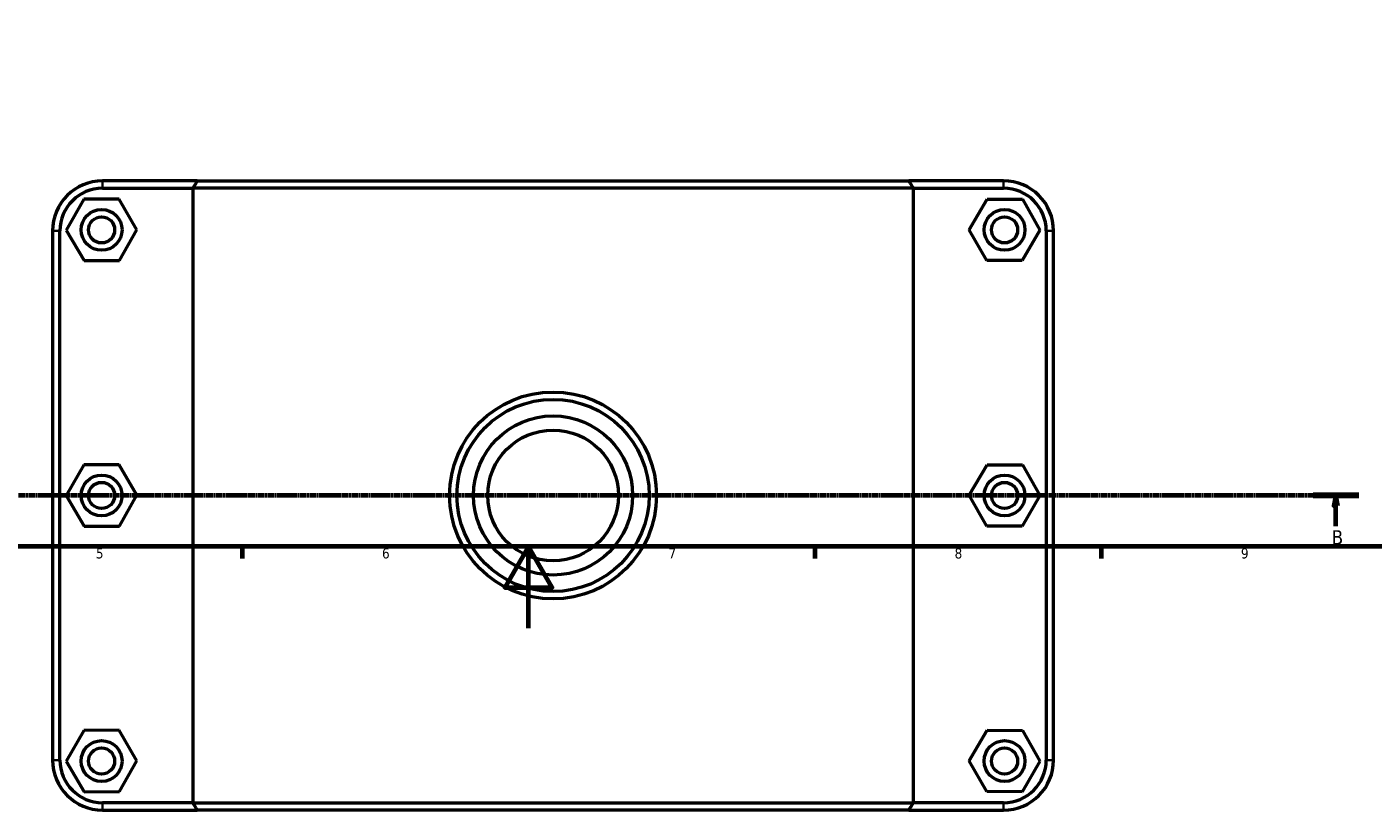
# Model space of a CAD drawing. Header units: millimetres. Extents: x 0 to 1130, y -44 to 1094.
# Tile 2 of 8: x 298 to 627, y -44 to 147. Entities that reach past the tile are written whole.
import ezdxf

# ---------------------------------------------------------------- set-up
doc = ezdxf.new("R2010")
doc.units = ezdxf.units.MM
doc.linetypes.add('CHAIN', pattern=[0.7087, 0.4724, -0.0591, 0.1181, -0.0591])
for name, color, linetype, lineweight in [('Border (ISO)', 7, 'Continuous', 70), ('Section Line (ISO)', 7, 'CHAIN', 70), ('Visible (ISO)', 7, 'Continuous', 50), ('Visible Narrow (ISO)', 7, 'Continuous', 35)]:
    doc.layers.add(name, color=color, linetype=linetype, lineweight=lineweight)
doc.styles.add('Label Text (ISO)', font='tahoma.ttf')
doc.styles.add('Note Text (ISO)', font='tahoma.ttf')

# ---------------------------------------------------------------- blocks, each defined once
blk = doc.blocks.new('Borders Default Border')
at = {"layer": 'Border (ISO)'}
for p, q in [((350.42, 20), (350.42, 17.1)), ((490.58, 20), (490.58, 17.1)), ((560.67, 20), (560.67, 17.1))]:
    blk.add_line(p, q, dxfattribs=at)
at = {"layer": 'Border (ISO)', "flags": 128}
for points in [[(20, 20), (20, 574), (821, 574), (821, 20), (20, 20)], [(420.5, 0), (420.5, 20), (414.73, 10), (426.27, 10), (420.5, 20)]]:
    blk.add_lwpolyline(points, dxfattribs=at)
at = {"layer": 'Border (ISO)', "color": 232, "true_color": 0xca0064, "char_height": 2.5, "attachment_point": 7, "style": 'Note Text (ISO)'}
for s, insert in [('5', (314.64, 17.05)), ('6', (384.66, 17.05)), ('7', (454.77, 17.1)), ('8', (524.81, 17.04)), ('9', (594.88, 17.05))]:
    blk.add_mtext(s, dxfattribs=dict(at, insert=insert))
blk = doc.blocks.new('2dTransSection1')
at = {"layer": 'Section Line (ISO)', "linetype": 'CHAIN'}
blk.add_line((623.7, 32.51), (194.45, 32.51), dxfattribs=at)
at = {"layer": 'Section Line (ISO)', "linetype": 'Continuous', "lineweight": 140}
blk.add_line((623.7, 32.51), (612.58, 32.51), dxfattribs=at)
at = {"layer": 'Section Line (ISO)', "linetype": 'Continuous'}
for p, q in [((618.14, 32.51), (617.64, 30.01)), ((617.64, 30.01), (618.64, 30.01)), ((618.14, 30.01), (618.14, 32.51)), ((618.64, 30.01), (618.14, 32.51)), ((618.14, 25.03), (618.14, 30.01))]:
    blk.add_line(p, q, dxfattribs=at)
at = {"layer": 'Section Line (ISO)', "linetype": 'Continuous', "flags": 128}
blk.add_lwpolyline([(618.64, 30.01), (618.14, 32.51), (617.64, 30.01), (618.64, 30.01)], dxfattribs=at)
at = {"layer": 'Section Line (ISO)'}
blk.add_solid([(618.64, 30.01), (618.14, 32.51), (617.64, 30.01), (618.64, 30.01)], dxfattribs=at)
at = {"layer": 'Section Line (ISO)', "insert": (617.07, 20.51), "char_height": 3.5, "attachment_point": 7, "style": 'Label Text (ISO)'}
blk.add_mtext('B', dxfattribs=at)

msp = doc.modelspace()

# ---------------------------------------------------------------- linework, layer by layer
at = {"layer": 'Visible (ISO)'}
for p, q in [((339.459, 109.51), (316.281, 109.51)), ((339.459, 109.51), (513.604, 109.51)), ((536.781, 109.51), (513.604, 109.51)), ((316.281, 107.71), (338.35, 107.71)), ((514.713, 107.71), (338.35, 107.71)), ((338.35, 107.71), (338.35, -42.69)), ((514.713, 107.71), (536.781, 107.71)), ((514.713, -42.69), (514.713, 107.71)), ((311.661, 104.987), (307.371, 97.464)), ((320.321, 105.033), (311.661, 104.987)), ((324.691, 97.557), (320.321, 105.033)), ((528.371, 97.557), (532.741, 105.033)), ((532.741, 105.033), (541.401, 104.987)), ((541.401, 104.987), (545.691, 97.464)), ((304.031, 97.26), (304.031, -32.24)), ((305.831, -32.24), (305.831, 97.26)), ((307.371, 97.464), (311.741, 89.987)), ((320.401, 90.034), (324.691, 97.557)), ((532.661, 90.034), (528.371, 97.557)), ((545.691, 97.464), (541.321, 89.987)), ((547.231, 97.26), (547.231, -32.24)), ((549.031, -32.24), (549.031, 97.26)), ((311.741, 89.987), (320.401, 90.034)), ((541.321, 89.987), (532.661, 90.034)), ((311.661, 39.987), (307.371, 32.464)), ((320.321, 40.033), (311.661, 39.987)), ((324.691, 32.557), (320.321, 40.033)), ((528.371, 32.557), (532.741, 40.033)), ((532.741, 40.033), (541.401, 39.987)), ((541.401, 39.987), (545.691, 32.464)), ((307.371, 32.464), (311.741, 24.987)), ((320.401, 25.034), (324.691, 32.557)), ((532.661, 25.034), (528.371, 32.557)), ((545.691, 32.464), (541.321, 24.987)), ((311.741, 24.987), (320.401, 25.034)), ((541.321, 24.987), (532.661, 25.034)), ((311.661, -25.013), (307.371, -32.536)), ((320.321, -24.967), (311.661, -25.013)), ((324.691, -32.443), (320.321, -24.967)), ((528.371, -32.443), (532.741, -24.967)), ((532.741, -24.967), (541.401, -25.013)), ((541.401, -25.013), (545.691, -32.536)), ((307.371, -32.536), (311.741, -40.013)), ((320.401, -39.966), (324.691, -32.443)), ((532.661, -39.966), (528.371, -32.443)), ((545.691, -32.536), (541.321, -40.013)), ((311.741, -40.013), (320.401, -39.966)), ((338.35, -42.69), (316.281, -42.69)), ((338.35, -42.69), (514.713, -42.69)), ((536.781, -42.69), (514.713, -42.69)), ((541.321, -40.013), (532.661, -39.966)), ((316.281, -44.49), (339.459, -44.49)), ((513.604, -44.49), (339.459, -44.49)), ((513.604, -44.49), (536.781, -44.49))]:
    msp.add_line(p, q, dxfattribs=at)
for centre, radius in [((316.031, 97.51), 5), ((537.031, 97.51), 5), ((316.031, 97.51), 3.2), ((537.031, 97.51), 3.2), ((426.531, 32.51), 25.319), ((426.531, 32.51), 23.519), ((426.531, 32.51), 19.476), ((426.531, 32.51), 16), ((316.031, 32.51), 5), ((537.031, 32.51), 5), ((316.031, 32.51), 3.2), ((537.031, 32.51), 3.2), ((316.031, -32.49), 5), ((316.031, -32.49), 3.2), ((537.031, -32.49), 5), ((537.031, -32.49), 3.2)]:
    msp.add_circle(centre, radius, dxfattribs=at)
for centre, radius, start, end in [((316.281, 97.26), 12.25, 90, 180), ((536.781, 97.26), 12.25, 0, 90), ((316.281, 97.26), 10.45, 90, 180), ((536.781, 97.26), 10.45, 0, 90), ((316.281, -32.24), 12.25, 180, 270), ((316.281, -32.24), 10.45, 180, 270), ((536.781, -32.24), 12.25, 270, 0), ((536.781, -32.24), 10.45, 270, 0)]:
    msp.add_arc(centre, radius, start, end, dxfattribs=at)
for points in [[(339.459, 109.51), (339.087, 108.911), (338.717, 108.311), (338.35, 107.71)], [(513.604, 109.51), (513.975, 108.911), (514.345, 108.311), (514.713, 107.71)], [(339.459, -44.49), (339.087, -43.89), (338.717, -43.29), (338.35, -42.69)], [(513.604, -44.49), (513.975, -43.89), (514.345, -43.29), (514.713, -42.69)]]:
    msp.add_open_spline(points, degree=3, dxfattribs=at)
at = {"layer": 'Visible Narrow (ISO)'}
for p, q in [((316.281, 107.8), (316.281, 109.42)), ((536.781, 107.8), (536.781, 109.42)), ((305.741, 97.26), (304.121, 97.26)), ((547.321, 97.26), (548.941, 97.26)), ((305.741, -32.24), (304.121, -32.24)), ((547.321, -32.24), (548.941, -32.24)), ((316.281, -42.78), (316.281, -44.4)), ((536.781, -42.78), (536.781, -44.4))]:
    msp.add_line(p, q, dxfattribs=at)

# ---------------------------------------------------------------- block references
msp.add_blockref('Borders Default Border', (0, 0))
at = {"layer": 'Section Line (ISO)'}
msp.add_blockref('2dTransSection1', (0, 0), dxfattribs=at)

doc.saveas('drawing.dxf')
